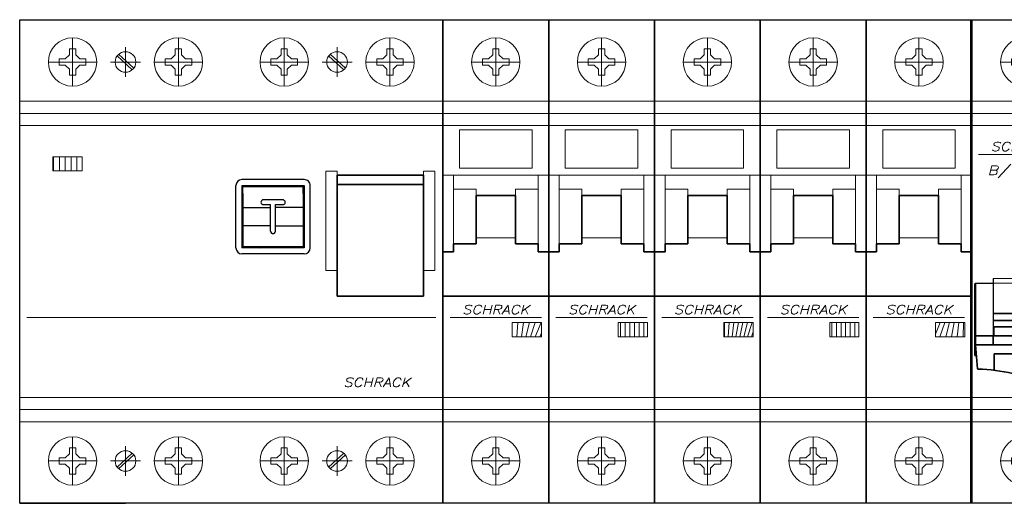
# Model space of a CAD drawing. Extents: x -286 to 6751, y -6190 to 318.
# Tile 4 of 7: x 5737 to 5900, y -4651 to -4571. Entities that reach past the tile are written whole.
import ezdxf
from ezdxf.enums import TextEntityAlignment as Align

# ---------------------------------------------------------------- set-up
doc = ezdxf.new("R2010")
doc.units = 0
for name, color, linetype in [('_HRS_E_Schematy', 2, 'Continuous'), ('schrack-additional', 7, 'Continuous'), ('schrack-descr', 7, 'Continuous'), ('schrack-terminal', 7, 'Continuous')]:
    doc.layers.add(name, color=color, linetype=linetype)
for name, color, linetype, lineweight in [('schrack-details', 4, 'Continuous', 5), ('schrack-movparts', 5, 'Continuous', 35), ('schrack-others', 2, 'Continuous', 13), ('schrack-outline', 1, 'Continuous', 25)]:
    doc.layers.add(name, color=color, linetype=linetype, lineweight=lineweight)
doc.styles.add('logo', font='romans.shx', dxfattribs={"oblique": 15, "height": 1.5})
doc.styles.add('styl', font='romans.shx')

# ---------------------------------------------------------------- blocks, each defined once
blk = doc.blocks.new('pm419-Geh_use', base_point=(-98.61362713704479, 87.74999999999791))
at = {"color": 4, "linetype": 'Continuous'}
for p, q in [((-98.5636271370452, 98.04999999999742), (-98.56362713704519, 97.89999999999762)), ((-95.26362713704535, 98.04999999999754), (-95.26362713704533, 97.89999999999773)), ((-98.58362713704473, 87.89999999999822), (-98.61362713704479, 87.74999999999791)), ((-98.56362713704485, 87.89999999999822), (-98.56362713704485, 87.84999999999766)), ((-98.56362713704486, 87.74999999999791), (-98.56362713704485, 87.84999999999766)), ((-96.76362713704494, 87.84999999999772), (-96.76362713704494, 87.74999999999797)), ((-95.26362713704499, 87.89999999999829), (-95.26362713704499, 87.74999999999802))]:
    blk.add_line(p, q, dxfattribs=at)
blk = doc.blocks.new('pm420_01-Deckel', base_point=(-95.26362713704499, 87.74999999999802))
at = {"color": 4, "linetype": 'Continuous'}
for p, q in [((-95.26362713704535, 98.04999999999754), (-95.26362713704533, 97.89999999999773)), ((-95.26362713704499, 87.89999999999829), (-95.26362713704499, 87.74999999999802)), ((-94.06362713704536, 87.74999999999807), (-94.21362713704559, 87.89999999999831))]:
    blk.add_line(p, q, dxfattribs=at)
blk = doc.blocks.new('*U60')
at = {"layer": 'schrack-details'}
h = blk.add_hatch(dxfattribs=at)
h.set_pattern_fill('ANSI31', color=256, scale=0.25, angle=45, style=0)
h.set_pattern_definition([(90, (69772977.8122275, 70824734.07284465), (-0.79375, 1.665334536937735e-16), [])])
h.paths.add_polyline_path([(5.48543344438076, 37.47332423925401), (10.32354506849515, 37.47332423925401), (10.32354506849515, 39.8390879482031), (5.48543344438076, 39.8390879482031)])
at = {"color": 4, "linetype": 'Continuous'}
for p, q in [((47.0621259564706, 36.05620701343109), (36.76212595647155, 36.05620701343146)), ((35.76212595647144, 31.85620701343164), (35.76212595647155, 35.05620701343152)), ((36.76212595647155, 35.05620701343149), (44.16212595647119, 35.05620701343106)), ((36.76212595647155, 35.05620701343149), (36.7621259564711, 24.75620701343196)), ((36.91212595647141, 34.90620701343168), (45.10688704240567, 34.90620701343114)), ((36.91212595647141, 33.74298860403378), (36.91212595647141, 34.90620701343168)), ((38.91212595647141, 35.0562070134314), (38.91212595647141, 34.9062070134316)), ((44.16212595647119, 35.05620701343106), (47.0621259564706, 35.05620701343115)), ((45.06212595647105, 35.05620701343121), (45.06212595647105, 34.9062070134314)), ((45.10688704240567, 34.90620701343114), (45.10688704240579, 35.05620701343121)), ((45.10688704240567, 34.90620701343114), (46.91212595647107, 34.90620701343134)), ((46.91212595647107, 33.74298860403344), (46.91212595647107, 34.90620701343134)), ((47.0621259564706, 35.05620701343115), (47.06212595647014, 24.75620701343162)), ((48.06212595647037, 31.85620701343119), (48.06212595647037, 35.05620701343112)), ((36.91212595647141, 33.74298860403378), (36.91212595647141, 31.40620701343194)), ((43.5121259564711, 32.70620701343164), (40.31212595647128, 32.70620701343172)), ((46.91212595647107, 33.74298860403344), (46.91212595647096, 31.40620701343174)), ((35.76212595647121, 24.75620701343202), (35.76212595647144, 31.85620701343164)), ((36.91212595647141, 31.40620701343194), (41.5121259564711, 31.40620701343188)), ((36.91212595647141, 31.40620701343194), (36.9121259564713, 28.40620701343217)), ((40.31212595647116, 31.90620701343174), (41.5121259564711, 31.90620701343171)), ((41.5121259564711, 31.40620701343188), (41.5121259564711, 31.90620701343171)), ((41.5121259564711, 28.406207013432), (41.5121259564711, 31.40620701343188)), ((42.31212595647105, 31.90620701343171), (43.5121259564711, 31.90620701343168)), ((42.31212595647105, 31.40620701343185), (42.31212595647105, 31.90620701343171)), ((46.91212595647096, 31.40620701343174), (42.31212595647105, 31.40620701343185)), ((42.31212595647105, 28.40620701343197), (42.31212595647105, 31.40620701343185)), ((46.91212595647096, 31.40620701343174), (46.91212595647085, 28.40620701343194)), ((48.06212595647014, 24.75620701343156), (48.06212595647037, 31.85620701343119)), ((36.9121259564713, 28.40620701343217), (36.91212595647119, 26.06942542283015)), ((41.5121259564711, 28.406207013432), (36.9121259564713, 28.40620701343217)), ((41.5121259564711, 27.5062070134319), (41.5121259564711, 28.406207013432)), ((42.31212595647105, 28.40620701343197), (46.91212595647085, 28.40620701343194)), ((42.31212595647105, 27.5062070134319), (42.31212595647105, 28.40620701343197)), ((46.91212595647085, 28.40620701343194), (46.91212595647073, 26.06942542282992)), ((36.91212595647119, 26.06942542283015), (36.91212595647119, 24.90620701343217)), ((46.91212595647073, 26.06942542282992), (46.91212595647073, 24.90620701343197)), ((47.06212595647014, 24.75620701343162), (36.7621259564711, 24.75620701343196)), ((45.10688704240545, 24.90620701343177), (36.91212595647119, 24.90620701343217)), ((45.06212595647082, 24.906207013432), (45.06212595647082, 24.75620701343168)), ((45.10688704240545, 24.90620701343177), (45.10688704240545, 24.75620701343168)), ((46.91212595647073, 24.90620701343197), (45.10688704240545, 24.90620701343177)), ((47.06212595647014, 23.75620701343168), (36.7621259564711, 23.75620701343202))]:
    blk.add_line(p, q, dxfattribs=at)
for centre, radius, start, end in [((36.76212595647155, 35.05620701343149), 0.9999999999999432, 90, 179.9999999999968), ((47.0621259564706, 35.05620701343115), 0.9999999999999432, 359.9999999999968, 90), ((40.31212595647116, 32.30620701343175), 0.3999999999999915, 129.4391316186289, 270), ((40.31212595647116, 32.30620701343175), 0.3999999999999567, 90, 129.4391316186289), ((43.5121259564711, 32.30620701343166), 0.3999999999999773, 50.56086838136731, 90), ((43.5121259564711, 32.30620701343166), 0.3999999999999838, 269.9999999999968, 50.56086838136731), ((42.71212595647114, 29.9062070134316), 5.99999999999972, 165.1648884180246, 172.59800031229), ((42.71212595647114, 29.9062070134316), 5.999999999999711, 187.4019996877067, 194.835111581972), ((41.91212595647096, 27.5062070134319), 0.3999999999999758, 180, 230.5608683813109), ((41.91212595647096, 27.5062070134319), 0.3999999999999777, 230.5608683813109, 309.4391316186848), ((41.91212595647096, 27.5062070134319), 0.3999999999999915, 309.4391316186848, 359.9999999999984), ((36.7621259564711, 24.75620701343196), 0.9999999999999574, 179.9999999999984, 269.9999999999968), ((42.71212595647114, 29.9062070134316), 5.999999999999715, 236.4426902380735, 239.1299615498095), ((47.06212595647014, 24.75620701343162), 1, 270, 359.9999999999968)]:
    blk.add_arc(centre, radius, start, end, dxfattribs=at)
at = {"layer": 'schrack-details'}
for p, q in [((8.75, 59.50000000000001), (8.75, 51.50000000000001)), ((26.25, 59.50000000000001), (26.25, 51.50000000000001)), ((43.75, 59.50000000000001), (43.75, 51.50000000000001)), ((61.25, 59.50000000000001), (61.25, 51.50000000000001)), ((8.235000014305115, 57.70000000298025), (8.235000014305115, 56.70326949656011)), ((8.75, 57.70000000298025), (8.235000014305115, 57.70000000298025)), ((9.265000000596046, 57.70000000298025), (8.75, 57.70000000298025)), ((9.265000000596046, 56.70326948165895), (9.265000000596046, 57.70000000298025)), ((17.5, 57.96743641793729), (17.5, 53.03256358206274)), ((25.73500001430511, 57.70000000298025), (25.73500001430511, 56.70326949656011)), ((26.25, 57.70000000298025), (25.73500001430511, 57.70000000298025)), ((26.76500000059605, 57.70000000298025), (26.25, 57.70000000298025)), ((26.76500000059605, 56.70326948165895), (26.76500000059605, 57.70000000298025)), ((43.23500001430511, 57.70000000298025), (43.23500001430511, 56.70326949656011)), ((43.75, 57.70000000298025), (43.23500001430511, 57.70000000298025)), ((44.26500000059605, 57.70000000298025), (43.75, 57.70000000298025)), ((44.26500000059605, 56.70326948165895), (44.26500000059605, 57.70000000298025)), ((52.5, 57.96743641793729), (52.5, 53.03256358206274)), ((60.73500001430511, 57.70000000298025), (60.73500001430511, 56.70326949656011)), ((61.25, 57.70000000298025), (60.73500001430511, 57.70000000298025)), ((61.76500000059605, 57.70000000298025), (61.25, 57.70000000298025)), ((61.76500000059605, 56.70326948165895), (61.76500000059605, 57.70000000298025)), ((12.75, 55.50000000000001), (4.75, 55.50000000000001)), ((6.550000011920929, 56.01500000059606), (6.550000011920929, 55.50000000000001)), ((7.546730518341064, 56.01500000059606), (6.550000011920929, 56.01500000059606)), ((6.550000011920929, 55.50000000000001), (6.550000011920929, 54.98499999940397)), ((8.235000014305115, 56.70326949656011), (7.546730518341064, 56.01500000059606)), ((9.264999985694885, 56.70326949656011), (9.953269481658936, 56.01500000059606)), ((10.95000000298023, 56.01500000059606), (9.953269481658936, 56.01500000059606)), ((10.95000000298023, 55.50000000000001), (10.95000000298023, 56.01500000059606)), ((10.95000000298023, 54.98499999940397), (10.95000000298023, 55.50000000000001)), ((19.96743641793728, 55.50000000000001), (15.03256358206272, 55.50000000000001)), ((16.10348284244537, 56.51723350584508), (18.61915430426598, 54.20987646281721)), ((16.36614370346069, 56.80360810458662), (18.8818151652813, 54.49625104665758)), ((30.25, 55.50000000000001), (22.25, 55.50000000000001)), ((24.05000001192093, 56.01500000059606), (24.05000001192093, 55.50000000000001)), ((25.04673051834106, 56.01500000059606), (24.05000001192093, 56.01500000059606)), ((24.05000001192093, 55.50000000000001), (24.05000001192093, 54.98499999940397)), ((25.73500001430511, 56.70326949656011), (25.04673051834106, 56.01500000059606)), ((26.76499998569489, 56.70326949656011), (27.45326948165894, 56.01500000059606)), ((28.45000000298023, 56.01500000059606), (27.45326948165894, 56.01500000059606)), ((28.45000000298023, 55.50000000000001), (28.45000000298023, 56.01500000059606)), ((28.45000000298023, 54.98499999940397), (28.45000000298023, 55.50000000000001)), ((47.75, 55.50000000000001), (39.75, 55.50000000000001)), ((41.55000001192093, 56.01500000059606), (41.55000001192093, 55.50000000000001)), ((42.54673051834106, 56.01500000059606), (41.55000001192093, 56.01500000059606)), ((41.55000001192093, 55.50000000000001), (41.55000001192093, 54.98499999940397)), ((43.23500001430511, 56.70326949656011), (42.54673051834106, 56.01500000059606)), ((44.26499998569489, 56.70326949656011), (44.95326948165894, 56.01500000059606)), ((45.95000000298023, 56.01500000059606), (44.95326948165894, 56.01500000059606)), ((45.95000000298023, 55.50000000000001), (45.95000000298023, 56.01500000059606)), ((45.95000000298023, 54.98499999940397), (45.95000000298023, 55.50000000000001)), ((54.96743641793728, 55.50000000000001), (50.03256358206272, 55.50000000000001)), ((51.10348284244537, 56.51723350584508), (53.61915430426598, 54.20987646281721)), ((51.36614370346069, 56.80360810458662), (53.8818151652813, 54.49625104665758)), ((65.25, 55.50000000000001), (57.25, 55.50000000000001)), ((60.04673051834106, 56.01500000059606), (59.05000001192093, 56.01500000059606)), ((59.05000001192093, 56.01500000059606), (59.05000001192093, 55.50000000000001)), ((59.05000001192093, 55.50000000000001), (59.05000001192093, 54.98499999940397)), ((60.73500001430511, 56.70326949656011), (60.04673051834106, 56.01500000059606)), ((61.76499998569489, 56.70326949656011), (62.45326948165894, 56.01500000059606)), ((63.45000000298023, 56.01500000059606), (62.45326948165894, 56.01500000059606)), ((63.45000000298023, 55.50000000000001), (63.45000000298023, 56.01500000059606)), ((63.45000000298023, 54.98499999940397), (63.45000000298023, 55.50000000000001)), ((6.550000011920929, 54.98499999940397), (7.546730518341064, 54.98499999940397)), ((8.235000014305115, 54.29673050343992), (7.546730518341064, 54.98499999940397)), ((8.235000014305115, 54.29673050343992), (8.235000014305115, 53.30000001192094)), ((9.264999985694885, 54.29673050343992), (9.953269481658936, 54.98499999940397)), ((9.265000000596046, 53.30000001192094), (9.265000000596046, 54.29673051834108)), ((9.953269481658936, 54.98499999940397), (10.95000000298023, 54.98499999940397)), ((24.05000001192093, 54.98499999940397), (25.04673051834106, 54.98499999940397)), ((25.73500001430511, 54.29673050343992), (25.04673051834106, 54.98499999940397)), ((25.73500001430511, 54.29673050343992), (25.73500001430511, 53.30000001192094)), ((26.76499998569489, 54.29673050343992), (27.45326948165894, 54.98499999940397)), ((26.76500000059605, 53.30000001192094), (26.76500000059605, 54.29673051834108)), ((27.45326948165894, 54.98499999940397), (28.45000000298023, 54.98499999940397)), ((41.55000001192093, 54.98499999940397), (42.54673051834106, 54.98499999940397)), ((43.23500001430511, 54.29673050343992), (42.54673051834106, 54.98499999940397)), ((43.23500001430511, 54.29673050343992), (43.23500001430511, 53.30000001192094)), ((44.26499998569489, 54.29673050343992), (44.95326948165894, 54.98499999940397)), ((44.26500000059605, 53.30000001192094), (44.26500000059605, 54.29673051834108)), ((44.95326948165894, 54.98499999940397), (45.95000000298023, 54.98499999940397)), ((59.05000001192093, 54.98499999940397), (60.04673051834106, 54.98499999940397)), ((60.73500001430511, 54.29673050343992), (60.04673051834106, 54.98499999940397)), ((60.73500001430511, 54.29673050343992), (60.73500001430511, 53.30000001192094)), ((61.76499998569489, 54.29673050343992), (62.45326948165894, 54.98499999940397)), ((61.76500000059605, 53.30000001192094), (61.76500000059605, 54.29673051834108)), ((62.45326948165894, 54.98499999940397), (63.45000000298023, 54.98499999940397)), ((8.235000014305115, 53.30000001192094), (8.75, 53.30000001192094)), ((8.75, 53.30000001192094), (9.265000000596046, 53.30000001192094)), ((25.73500001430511, 53.30000001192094), (26.25, 53.30000001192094)), ((26.25, 53.30000001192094), (26.76500000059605, 53.30000001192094)), ((43.23500001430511, 53.30000001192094), (43.75, 53.30000001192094)), ((43.75, 53.30000001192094), (44.26500000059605, 53.30000001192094)), ((60.73500001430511, 53.30000001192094), (61.25, 53.30000001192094)), ((61.25, 53.30000001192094), (61.76500000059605, 53.30000001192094)), ((0, 45.01828366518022), (17.5, 45.01828366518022)), ((17.5, 45.01828366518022), (35, 45.01828366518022)), ((35, 45.01828366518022), (52.5, 45.01828366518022)), ((52.5, 45.01828366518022), (70, 45.01828366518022)), ((1.194631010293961, 13.21803447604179), (68.82273769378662, 13.21803447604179)), ((17.5, 0), (0, 0)), ((35, 0), (17.5, 0)), ((52.5, 0), (35, 0)), ((70, 0), (52.5, 0)), ((8.75, -14.5), (8.75, -6.5)), ((26.25, -14.5), (26.25, -6.5)), ((43.75, -14.5), (43.75, -6.5)), ((61.25, -14.5), (61.25, -6.5)), ((17.5, -12.96743641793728), (17.5, -8.032563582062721)), ((52.5, -12.96743641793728), (52.5, -8.032563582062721)), ((8.235000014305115, -9.296730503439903), (7.546730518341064, -9.984999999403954)), ((8.235000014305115, -8.300000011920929), (8.75, -8.300000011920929)), ((8.235000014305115, -9.296730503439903), (8.235000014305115, -8.300000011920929)), ((8.75, -8.300000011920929), (9.265000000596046, -8.300000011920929)), ((9.265000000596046, -8.300000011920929), (9.265000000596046, -9.296730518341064)), ((9.264999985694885, -9.296730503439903), (9.953269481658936, -9.984999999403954)), ((16.10348284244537, -11.51723350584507), (18.61915430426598, -9.209876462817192)), ((16.36614370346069, -11.8036081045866), (18.8818151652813, -9.496251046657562)), ((25.73500001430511, -9.296730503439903), (25.04673051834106, -9.984999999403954)), ((25.73500001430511, -8.300000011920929), (26.25, -8.300000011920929)), ((25.73500001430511, -9.296730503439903), (25.73500001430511, -8.300000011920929)), ((26.25, -8.300000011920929), (26.76500000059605, -8.300000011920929)), ((26.76500000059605, -8.300000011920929), (26.76500000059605, -9.296730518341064)), ((26.76499998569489, -9.296730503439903), (27.45326948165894, -9.984999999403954)), ((43.23500001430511, -9.296730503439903), (42.54673051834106, -9.984999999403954)), ((43.23500001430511, -8.300000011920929), (43.75, -8.300000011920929)), ((43.23500001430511, -9.296730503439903), (43.23500001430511, -8.300000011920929)), ((43.75, -8.300000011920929), (44.26500000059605, -8.300000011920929)), ((44.26500000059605, -8.300000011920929), (44.26500000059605, -9.296730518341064)), ((44.26499998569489, -9.296730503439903), (44.95326948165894, -9.984999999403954)), ((51.10348284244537, -11.51723350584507), (53.61915430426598, -9.209876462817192)), ((51.36614370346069, -11.8036081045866), (53.8818151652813, -9.496251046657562)), ((60.73500001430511, -9.296730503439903), (60.04673051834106, -9.984999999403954)), ((60.73500001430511, -8.300000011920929), (61.25, -8.300000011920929)), ((60.73500001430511, -9.296730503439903), (60.73500001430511, -8.300000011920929)), ((61.25, -8.300000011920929), (61.76500000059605, -8.300000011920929)), ((61.76500000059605, -8.300000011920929), (61.76500000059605, -9.296730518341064)), ((61.76499998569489, -9.296730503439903), (62.45326948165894, -9.984999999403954)), ((12.75, -10.5), (4.75, -10.5)), ((6.550000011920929, -10.5), (6.550000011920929, -9.984999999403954)), ((6.550000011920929, -9.984999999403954), (7.546730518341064, -9.984999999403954)), ((6.550000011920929, -11.01500000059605), (6.550000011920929, -10.5)), ((7.546730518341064, -11.01500000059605), (6.550000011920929, -11.01500000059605)), ((8.235000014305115, -11.7032694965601), (7.546730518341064, -11.01500000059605)), ((9.264999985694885, -11.7032694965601), (9.953269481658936, -11.01500000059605)), ((9.953269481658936, -9.984999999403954), (10.95000000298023, -9.984999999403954)), ((10.95000000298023, -11.01500000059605), (9.953269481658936, -11.01500000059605)), ((10.95000000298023, -9.984999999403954), (10.95000000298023, -10.5)), ((10.95000000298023, -10.5), (10.95000000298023, -11.01500000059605)), ((19.96743641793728, -10.5), (15.03256358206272, -10.5)), ((30.25, -10.5), (22.25, -10.5)), ((24.05000001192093, -10.5), (24.05000001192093, -9.984999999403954)), ((24.05000001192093, -9.984999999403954), (25.04673051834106, -9.984999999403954)), ((24.05000001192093, -11.01500000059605), (24.05000001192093, -10.5)), ((25.04673051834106, -11.01500000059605), (24.05000001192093, -11.01500000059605)), ((25.73500001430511, -11.7032694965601), (25.04673051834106, -11.01500000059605)), ((26.76499998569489, -11.7032694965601), (27.45326948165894, -11.01500000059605)), ((27.45326948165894, -9.984999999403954), (28.45000000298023, -9.984999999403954)), ((28.45000000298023, -11.01500000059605), (27.45326948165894, -11.01500000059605)), ((28.45000000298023, -9.984999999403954), (28.45000000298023, -10.5)), ((28.45000000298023, -10.5), (28.45000000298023, -11.01500000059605)), ((47.75, -10.5), (39.75, -10.5)), ((41.55000001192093, -10.5), (41.55000001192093, -9.984999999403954)), ((41.55000001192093, -9.984999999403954), (42.54673051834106, -9.984999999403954)), ((41.55000001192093, -11.01500000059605), (41.55000001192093, -10.5)), ((42.54673051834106, -11.01500000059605), (41.55000001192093, -11.01500000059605)), ((43.23500001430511, -11.7032694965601), (42.54673051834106, -11.01500000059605)), ((44.26499998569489, -11.7032694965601), (44.95326948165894, -11.01500000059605)), ((44.95326948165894, -9.984999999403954), (45.95000000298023, -9.984999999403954)), ((45.95000000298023, -11.01500000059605), (44.95326948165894, -11.01500000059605)), ((45.95000000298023, -9.984999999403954), (45.95000000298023, -10.5)), ((45.95000000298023, -10.5), (45.95000000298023, -11.01500000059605)), ((54.96743641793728, -10.5), (50.03256358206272, -10.5)), ((65.25, -10.5), (57.25, -10.5)), ((59.05000001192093, -9.984999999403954), (60.04673051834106, -9.984999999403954)), ((59.05000001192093, -10.5), (59.05000001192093, -9.984999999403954)), ((59.05000001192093, -11.01500000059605), (59.05000001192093, -10.5)), ((60.04673051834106, -11.01500000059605), (59.05000001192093, -11.01500000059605)), ((60.73500001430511, -11.7032694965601), (60.04673051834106, -11.01500000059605)), ((61.76499998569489, -11.7032694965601), (62.45326948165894, -11.01500000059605)), ((62.45326948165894, -9.984999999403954), (63.45000000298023, -9.984999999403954)), ((63.45000000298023, -11.01500000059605), (62.45326948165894, -11.01500000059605)), ((63.45000000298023, -9.984999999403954), (63.45000000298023, -10.5)), ((63.45000000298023, -10.5), (63.45000000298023, -11.01500000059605)), ((8.235000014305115, -12.70000000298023), (8.235000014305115, -11.7032694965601)), ((8.75, -12.70000000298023), (8.235000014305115, -12.70000000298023)), ((9.265000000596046, -12.70000000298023), (8.75, -12.70000000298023)), ((9.265000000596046, -11.70326948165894), (9.265000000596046, -12.70000000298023)), ((25.73500001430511, -12.70000000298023), (25.73500001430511, -11.7032694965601)), ((26.25, -12.70000000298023), (25.73500001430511, -12.70000000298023)), ((26.76500000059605, -12.70000000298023), (26.25, -12.70000000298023)), ((26.76500000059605, -11.70326948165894), (26.76500000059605, -12.70000000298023)), ((43.23500001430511, -12.70000000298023), (43.23500001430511, -11.7032694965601)), ((43.75, -12.70000000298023), (43.23500001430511, -12.70000000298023)), ((44.26500000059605, -12.70000000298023), (43.75, -12.70000000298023)), ((44.26500000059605, -11.70326948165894), (44.26500000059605, -12.70000000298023)), ((60.73500001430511, -12.70000000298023), (60.73500001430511, -11.7032694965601)), ((61.25, -12.70000000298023), (60.73500001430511, -12.70000000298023)), ((61.76500000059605, -12.70000000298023), (61.25, -12.70000000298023)), ((61.76500000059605, -11.70326948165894), (61.76500000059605, -12.70000000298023))]:
    blk.add_line(p, q, dxfattribs=at)
for points in [[(5.48543344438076, 39.8390879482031), (10.32354506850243, 39.8390879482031), (10.32354506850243, 37.47332423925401), (5.48543344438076, 37.47332423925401)], [(50.61245438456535, 37.42615677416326), (52.5, 37.42615677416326), (52.5, 21.0216237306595), (50.61245438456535, 21.0216237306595)], [(68.68605294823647, 37.42615677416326), (66.79850733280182, 37.42615677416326), (66.79850733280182, 21.0216237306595), (68.68605294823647, 21.0216237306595)]]:
    blk.add_lwpolyline(points, close=True, dxfattribs=at)
for centre, radius in [((8.75, 55.50000000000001), 4), ((26.25, 55.50000000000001), 4), ((43.75, 55.50000000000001), 4), ((61.25, 55.50000000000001), 4), ((17.5, 55.50000000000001), 1.707900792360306), ((52.5, 55.50000000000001), 1.707900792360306), ((8.75, -10.5), 4), ((26.25, -10.5), 4), ((43.75, -10.5), 4), ((61.25, -10.5), 4), ((17.5, -10.5), 1.707900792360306), ((52.5, -10.5), 1.707900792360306)]:
    blk.add_circle(centre, radius, dxfattribs=at)
at = {"layer": 'schrack-movparts'}
for p, q in [((52.5, 36.79810070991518), (66.79850733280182, 36.79810070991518)), ((52.5, 16.7580202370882), (52.5, 36.79810070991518)), ((66.79850733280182, 16.7580202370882), (66.79850733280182, 36.79810070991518)), ((52.5, 35.22647421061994), (66.79850733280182, 35.22647421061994)), ((52.49999998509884, 16.75802022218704), (66.79850733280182, 16.7580202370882))]:
    blk.add_line(p, q, dxfattribs=at)
at = {"layer": 'schrack-outline'}
for p, q in [((0, -17.5), (0, 62.50000000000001)), ((0, 62.50000000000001), (17.5, 62.50000000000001)), ((17.5, 62.50000000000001), (35, 62.50000000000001)), ((35, 62.50000000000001), (52.5, 62.50000000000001)), ((52.5, 62.50000000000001), (70, 62.50000000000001)), ((70, 62.50000000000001), (70, -17.5)), ((70, -17.5), (70, 62.50000000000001)), ((0, -17.5), (17.5, -17.5)), ((17.5, -17.5), (0, -17.5)), ((35, -17.5), (17.5, -17.5)), ((52.5, -17.5), (35, -17.5)), ((70, -17.5), (52.5, -17.5))]:
    blk.add_line(p, q, dxfattribs=at)
at = {"xscale": -1}
for name, p in [('pm420_01-Deckel', (41.66212595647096, 24.75620701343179)), ('pm419-Geh_use', (45.01212595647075, 24.75620701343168))]:
    blk.add_blockref(name, p, dxfattribs=at)
at = {"layer": 'schrack-others', "style": 'logo', "oblique": 15, "width": 1.2}
blk.add_text('SCHRACK', height=1.5, dxfattribs=at).set_placement((59.09492655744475, 1.754605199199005), align=Align.CENTER)
blk = doc.blocks.new('*U61')
at = {"layer": 'schrack-details'}
h = blk.add_hatch(dxfattribs=at)
h.set_pattern_fill('ANSI31', color=256, scale=0.25, angle=45, style=0)
h.set_pattern_definition([(90, (69772983.81142011, 70824706.6273988), (-0.79375, 1.665334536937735e-16), [])])
h.paths.add_polyline_path([(11.48462606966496, 12.39364209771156), (11.48462606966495, 10.02787838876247), (16.32273769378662, 10.02787838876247), (16.32273769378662, 12.39364209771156)])
for p, q in [((8.75, 59.5), (8.75, 51.5)), ((8.235000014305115, 57.70000000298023), (8.235000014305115, 56.7032694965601)), ((8.75, 57.70000000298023), (8.235000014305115, 57.70000000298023)), ((9.265000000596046, 57.70000000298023), (8.75, 57.70000000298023)), ((9.265000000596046, 56.70326948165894), (9.265000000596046, 57.70000000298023)), ((12.75, 55.5), (4.75, 55.5)), ((7.546730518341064, 56.01500000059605), (6.550000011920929, 56.01500000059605)), ((6.550000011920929, 56.01500000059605), (6.550000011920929, 55.5)), ((6.550000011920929, 55.5), (6.550000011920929, 54.98499999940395)), ((8.235000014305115, 56.7032694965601), (7.546730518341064, 56.01500000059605)), ((9.264999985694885, 56.7032694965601), (9.953269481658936, 56.01500000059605)), ((10.95000000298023, 56.01500000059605), (9.953269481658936, 56.01500000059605)), ((10.95000000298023, 55.5), (10.95000000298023, 56.01500000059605)), ((10.95000000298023, 54.98499999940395), (10.95000000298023, 55.5)), ((6.550000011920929, 54.98499999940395), (7.546730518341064, 54.98499999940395)), ((8.235000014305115, 54.2967305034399), (7.546730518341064, 54.98499999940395)), ((8.235000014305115, 54.2967305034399), (8.235000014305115, 53.30000001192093)), ((9.264999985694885, 54.2967305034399), (9.953269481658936, 54.98499999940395)), ((9.265000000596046, 53.30000001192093), (9.265000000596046, 54.29673051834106)), ((9.953269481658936, 54.98499999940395), (10.95000000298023, 54.98499999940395)), ((8.235000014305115, 53.30000001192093), (8.75, 53.30000001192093)), ((8.75, 53.30000001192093), (9.265000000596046, 53.30000001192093)), ((0, 45.01828366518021), (17.5, 45.01828366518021)), ((2.75, 44.29999999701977), (14.75, 44.29999999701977)), ((2.75, 44.29999999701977), (2.75, 37.92648585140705)), ((14.75, 44.29999999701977), (14.75, 37.92648585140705)), ((2.75, 37.92648585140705), (14.75, 37.92648585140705)), ((1.490116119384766e-08, 36.79999999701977), (17.5, 36.79999999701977)), ((1.75, 36.79999999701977), (1.75, 25.43993033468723)), ((15.75, 36.79999999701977), (15.75, 25.43993033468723)), ((5.5, 34.43993033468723), (1.75, 34.43993033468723)), ((5.5, 33.43993033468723), (5.5, 34.43993033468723)), ((12, 33.43993033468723), (12, 34.43993033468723)), ((12, 34.43993033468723), (15.75, 34.43993033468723)), ((5.5, 26.43993033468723), (12, 26.43993033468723)), ((1.194631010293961, 13.21803447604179), (16.30536898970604, 13.21803447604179)), ((17.5, 0), (0, 0)), ((8.75, -14.5), (8.75, -6.5)), ((8.235000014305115, -9.296730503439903), (7.546730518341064, -9.984999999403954)), ((8.235000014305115, -8.300000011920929), (8.75, -8.300000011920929)), ((8.235000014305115, -9.296730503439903), (8.235000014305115, -8.300000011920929)), ((8.75, -8.300000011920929), (9.265000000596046, -8.300000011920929)), ((9.265000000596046, -8.300000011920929), (9.265000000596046, -9.296730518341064)), ((9.264999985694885, -9.296730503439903), (9.953269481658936, -9.984999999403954)), ((12.75, -10.5), (4.75, -10.5)), ((6.550000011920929, -10.5), (6.550000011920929, -9.984999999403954)), ((6.550000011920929, -9.984999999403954), (7.546730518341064, -9.984999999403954)), ((6.550000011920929, -11.01500000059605), (6.550000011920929, -10.5)), ((7.546730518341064, -11.01500000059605), (6.550000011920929, -11.01500000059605)), ((8.235000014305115, -11.7032694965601), (7.546730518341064, -11.01500000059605)), ((9.264999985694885, -11.7032694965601), (9.953269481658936, -11.01500000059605)), ((9.953269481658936, -9.984999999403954), (10.95000000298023, -9.984999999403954)), ((10.95000000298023, -11.01500000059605), (9.953269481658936, -11.01500000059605)), ((10.95000000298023, -9.984999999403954), (10.95000000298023, -10.5)), ((10.95000000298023, -10.5), (10.95000000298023, -11.01500000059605)), ((8.235000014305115, -12.70000000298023), (8.235000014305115, -11.7032694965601)), ((8.75, -12.70000000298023), (8.235000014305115, -12.70000000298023)), ((9.265000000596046, -12.70000000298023), (8.75, -12.70000000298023)), ((9.265000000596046, -11.70326948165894), (9.265000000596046, -12.70000000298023))]:
    blk.add_line(p, q, dxfattribs=at)
blk.add_lwpolyline([(11.48462606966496, 12.39364209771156), (16.32273769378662, 12.39364209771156), (16.32273769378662, 10.02787838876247), (11.48462606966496, 10.02787838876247)], close=True, dxfattribs=at)
for centre in [(8.75, 55.5), (8.75, -10.5)]:
    blk.add_circle(centre, 4, dxfattribs=at)
at = {"layer": 'schrack-movparts'}
for p, q in [((5.5, 33.43993033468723), (5.5, 26.43993033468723)), ((5.5, 33.43993033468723), (12, 33.43993033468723)), ((12, 33.43993033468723), (12, 26.43993033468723)), ((5.5, 26.43993033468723), (5.5, 25.43993033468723)), ((12, 26.43993033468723), (12, 25.43993033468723)), ((5.5, 25.43993033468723), (1.75, 25.43993033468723)), ((1.75, 24.10839594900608), (1.75, 25.43993033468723)), ((12, 25.43993033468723), (15.75, 25.43993033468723)), ((15.75, 24.10839594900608), (15.75, 25.43993033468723)), ((1.75, 24.10839594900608), (0, 24.10839594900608)), ((0, 24.10839594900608), (0, 16.7580202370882)), ((15.75, 24.10839594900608), (17.5, 24.10839594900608)), ((17.5, 24.10839594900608), (17.5, 16.7580202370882)), ((0, 16.7580202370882), (17.5, 16.7580202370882))]:
    blk.add_line(p, q, dxfattribs=at)
at = {"layer": 'schrack-outline'}
for p, q in [((0, -17.5), (0, 62.5)), ((0, 62.5), (17.5, 62.5)), ((17.5, 62.5), (17.5, -17.5)), ((17.5, -17.5), (0, -17.5))]:
    blk.add_line(p, q, dxfattribs=at)
at = {"layer": 'schrack-others', "style": 'logo', "oblique": 15, "width": 1.2}
blk.add_text('SCHRACK', height=1.5, dxfattribs=at).set_placement((8.75, 13.79999999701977), align=Align.CENTER)
blk = doc.blocks.new('c_amp_1_v')
at = {"layer": 'schrack-details'}
h = blk.add_hatch(dxfattribs=at)
h.set_pattern_fill('ANSI31', color=256, scale=0.25, angle=45, style=0)
h.set_pattern_definition([(90, (69772980.74203089, 70824725.04677913), (-0.79375, 1.665334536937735e-16), [])])
h.paths.add_polyline_path([(8.41523685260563, 30.81302242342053), (8.41523685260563, 28.44725871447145), (13.2533484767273, 28.44725871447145), (13.2533484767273, 30.81302242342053)])
at = {"color": 4}
for p, q in [((3.650000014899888, 19.71354960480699), (3.650000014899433, 8.717660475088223)), ((14.15000000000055, 19.71354960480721), (14.15000000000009, 8.717660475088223)), ((0.7700000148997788, 18.91766047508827), (0.6500000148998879, 18.79766047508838)), ((0.6500000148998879, 7.03766047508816), (0.6500000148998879, 18.79766047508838)), ((0.7700000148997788, 18.91766047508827), (3.650000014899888, 18.91766047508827)), ((0.7700000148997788, 18.91766047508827), (0.7700000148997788, 6.917660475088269)), ((17.03000000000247, 18.91766047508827), (14.15000000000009, 18.91766047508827)), ((17.03000000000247, 18.91766047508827), (17.15000000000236, 18.79766047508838)), ((17.03000000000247, 18.91766047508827), (17.03000000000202, 6.917660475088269)), ((17.15000000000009, 18.79766047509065), (17.15000000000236, 7.03766047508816)), ((17.15000000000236, 7.03766047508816), (17.15000000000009, 18.79766047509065)), ((0.7700000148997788, 6.917660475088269), (0.6500000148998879, 7.03766047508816)), ((0.7700000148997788, 6.917660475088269), (0.905000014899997, 6.917660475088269)), ((16.89500000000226, 6.917660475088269), (17.03000000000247, 6.917660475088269)), ((17.03000000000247, 6.917660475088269), (17.15000000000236, 7.03766047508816)), ((17.15000000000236, 7.03766047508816), (17.15000000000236, 7.03766047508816))]:
    blk.add_line(p, q, dxfattribs=at)
at = {"layer": 'schrack-details'}
for p, q in [((8.900000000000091, 59.5), (8.900000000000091, 51.5)), ((8.385000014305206, 57.70000000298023), (8.385000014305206, 56.7032694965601)), ((8.900000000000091, 57.70000000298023), (8.385000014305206, 57.70000000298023)), ((9.415000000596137, 57.70000000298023), (8.900000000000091, 57.70000000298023)), ((9.415000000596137, 56.70326948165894), (9.415000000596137, 57.70000000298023)), ((12.90000000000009, 55.5), (4.900000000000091, 55.5)), ((7.696730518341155, 56.01500000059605), (6.70000001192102, 56.01500000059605)), ((6.70000001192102, 56.01500000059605), (6.70000001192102, 55.5)), ((6.70000001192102, 55.5), (6.70000001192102, 54.98499999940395)), ((8.385000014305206, 56.7032694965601), (7.696730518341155, 56.01500000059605)), ((9.414999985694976, 56.7032694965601), (10.10326948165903, 56.01500000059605)), ((11.10000000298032, 56.01500000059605), (10.10326948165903, 56.01500000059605)), ((11.10000000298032, 55.5), (11.10000000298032, 56.01500000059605)), ((11.10000000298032, 54.98499999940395), (11.10000000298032, 55.5)), ((6.70000001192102, 54.98499999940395), (7.696730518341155, 54.98499999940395)), ((8.385000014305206, 54.2967305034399), (7.696730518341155, 54.98499999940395)), ((8.385000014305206, 54.2967305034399), (8.385000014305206, 53.30000001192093)), ((9.414999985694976, 54.2967305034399), (10.10326948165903, 54.98499999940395)), ((9.415000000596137, 53.30000001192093), (9.415000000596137, 54.29673051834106)), ((10.10326948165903, 54.98499999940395), (11.10000000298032, 54.98499999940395)), ((8.385000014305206, 53.30000001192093), (8.900000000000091, 53.30000001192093)), ((8.900000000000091, 53.30000001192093), (9.415000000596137, 53.30000001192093)), ((0.1500000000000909, 45.01828366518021), (17.65000000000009, 45.01828366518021)), ((1.263397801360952, 40.18287460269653), (16.37413578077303, 40.18287460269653)), ((3.650000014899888, 18.91766047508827), (3.650000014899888, 12.71766047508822)), ((14.15000000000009, 13.91766047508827), (14.15000000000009, 18.91766047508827)), ((14.15000000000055, 12.717660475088), (14.15000000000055, 13.91766047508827)), ((3.650000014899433, 12.71766047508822), (3.650000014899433, 11.71766047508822)), ((14.15000000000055, 12.717660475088), (14.15000000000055, 11.717660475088)), ((17.80000000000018, 0), (0, 0)), ((8.900000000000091, -14.5), (8.900000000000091, -6.5)), ((8.385000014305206, -9.296730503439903), (7.696730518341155, -9.984999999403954)), ((8.385000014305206, -8.300000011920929), (8.900000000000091, -8.300000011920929)), ((8.385000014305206, -9.296730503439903), (8.385000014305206, -8.300000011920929)), ((8.900000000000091, -8.300000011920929), (9.415000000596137, -8.300000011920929)), ((9.415000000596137, -8.300000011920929), (9.415000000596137, -9.296730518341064)), ((9.414999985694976, -9.296730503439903), (10.10326948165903, -9.984999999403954)), ((12.90000000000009, -10.5), (4.900000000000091, -10.5)), ((6.70000001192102, -10.5), (6.70000001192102, -9.984999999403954)), ((6.70000001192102, -9.984999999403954), (7.696730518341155, -9.984999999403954)), ((6.70000001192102, -11.01500000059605), (6.70000001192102, -10.5)), ((7.696730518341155, -11.01500000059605), (6.70000001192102, -11.01500000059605)), ((8.385000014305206, -11.7032694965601), (7.696730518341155, -11.01500000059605)), ((9.414999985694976, -11.7032694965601), (10.10326948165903, -11.01500000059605)), ((10.10326948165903, -9.984999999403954), (11.10000000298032, -9.984999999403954)), ((11.10000000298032, -11.01500000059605), (10.10326948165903, -11.01500000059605)), ((11.10000000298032, -9.984999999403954), (11.10000000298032, -10.5)), ((11.10000000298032, -10.5), (11.10000000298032, -11.01500000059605)), ((8.385000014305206, -12.70000000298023), (8.385000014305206, -11.7032694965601)), ((8.900000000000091, -12.70000000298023), (8.385000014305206, -12.70000000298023)), ((9.415000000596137, -12.70000000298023), (8.900000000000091, -12.70000000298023)), ((9.415000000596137, -11.70326948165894), (9.415000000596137, -12.70000000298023))]:
    blk.add_line(p, q, dxfattribs=at)
at = {"layer": 'schrack-details', "color": 4}
for p, q in [((3.650000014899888, 19.71354960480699), (14.15000000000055, 19.71354960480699)), ((0.7700000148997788, 18.91766047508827), (17.03000000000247, 18.91766047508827))]:
    blk.add_line(p, q, dxfattribs=at)
at = {"layer": 'schrack-details'}
blk.add_lwpolyline([(8.41523685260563, 30.81302242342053), (13.2533484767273, 30.81302242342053), (13.2533484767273, 28.44725871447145), (8.41523685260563, 28.44725871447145)], close=True, dxfattribs=at)
for centre in [(8.900000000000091, 55.5), (8.900000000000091, -10.5)]:
    blk.add_circle(centre, 4, dxfattribs=at)
at = {"layer": 'schrack-movparts'}
for p, q in [((3.650000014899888, 13.91766047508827), (14.15000000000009, 13.91766047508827)), ((3.650000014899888, 12.71766047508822), (14.15000000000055, 12.71766047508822)), ((3.650000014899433, 11.71766047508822), (3.800000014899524, 11.71766047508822)), ((3.800000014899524, 11.71766047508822), (3.800000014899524, 10.21766047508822)), ((3.800000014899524, 11.71766047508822), (14.00000000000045, 11.71766047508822)), ((14.15000000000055, 11.717660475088), (14.00000000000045, 11.717660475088)), ((14.00000000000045, 11.717660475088), (14.00000000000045, 10.21766047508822)), ((3.800000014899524, 10.21766047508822), (0.7700000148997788, 10.21766047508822)), ((0.7700000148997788, 10.21766047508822), (0.7700000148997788, 8.717660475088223)), ((3.650000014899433, 10.21766047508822), (3.650000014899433, 8.717660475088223)), ((14.00000000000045, 10.21766047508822), (3.800000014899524, 10.21766047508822)), ((17.03000000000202, 10.217660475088), (14.00000000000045, 10.217660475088)), ((14.15000000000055, 10.217660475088), (14.15000000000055, 8.717660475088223)), ((17.03000000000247, 8.71766047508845), (17.03000000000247, 10.217660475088)), ((0.7700000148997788, 8.717660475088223), (17.03000000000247, 8.717660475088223)), ((1.070000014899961, 4.717660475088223), (0.7700000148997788, 8.717660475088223)), ((16.73000000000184, 4.717660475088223), (17.03000000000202, 8.717660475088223)), ((3.840975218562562, 4.503589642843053), (3.840975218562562, 7.24458824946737)), ((3.840975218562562, 7.24458824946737), (13.79623076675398, 7.24458824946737)), ((13.79623076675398, 7.244588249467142), (13.79623076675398, 4.475951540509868)), ((1.070000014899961, 4.717660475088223), (1.187310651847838, 4.694215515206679)), ((6.931977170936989, 3.969133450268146), (10.93197717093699, 3.969133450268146)), ((16.67664369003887, 4.694215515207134), (16.73000000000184, 4.717660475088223))]:
    blk.add_line(p, q, dxfattribs=at)
for centre, start, end in [((0.4281383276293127, -24.43994951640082), 77.10519276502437, 88.50733566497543), ((17.43581601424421, -24.43994951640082), 91.49266433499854, 102.8948072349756)]:
    blk.add_arc(centre, 29.14405453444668, start, end, dxfattribs=at)
at = {"layer": 'schrack-outline'}
for p, q in [((0, -17.5), (0, 62.5)), ((0, 62.5), (17.80000000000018, 62.5)), ((17.80000000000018, 62.5), (17.80000000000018, -17.5)), ((17.80000000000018, -17.5), (0, -17.5))]:
    blk.add_line(p, q, dxfattribs=at)
at = {"layer": 'schrack-additional', "style": 'styl'}
blk.add_attdef('ADDITIONAL', (-0.1070994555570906, -21.89037532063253), '', height=1.7, dxfattribs=at)
at = {"layer": 'schrack-descr', "color": 2, "style": 'logo', "oblique": 15, "width": 0.845674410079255}
blk.add_attdef('DESCRIPTION', text='', height=1.5, dxfattribs=at).set_placement((2.723186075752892, 36.82901056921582), (14.56262781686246, 36.82901056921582), align=Align.FIT)
at = {"layer": 'schrack-others', "style": 'logo', "oblique": 15, "width": 1.2}
blk.add_text('SCHRACK', height=1.5, dxfattribs=at).set_placement((8.818766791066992, 40.7648401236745), align=Align.CENTER)
at = {"layer": 'schrack-terminal', "style": 'styl'}
for tag in ['TERMINAL2', 'TERMINAL']:
    blk.add_attdef(tag, (-0.1933716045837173, -24.51786465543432), '', height=1.7, dxfattribs=at)

msp = doc.modelspace()

# ---------------------------------------------------------------- linework, layer by layer
at = {"layer": 'schrack-details'}
for p, q in [((5736.915840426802, -4584.535030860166), (6024.915840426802, -4584.535030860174)), ((5736.915840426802, -4586.535030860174), (6024.915840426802, -4586.535030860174)), ((5736.915840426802, -4635.535030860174), (6024.915840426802, -4635.535030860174)), ((5736.915840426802, -4637.535030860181), (6024.915840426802, -4637.535030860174))]:
    msp.add_line(p, q, dxfattribs=at)
msp.add_lwpolyline([(5736.915840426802, -4588.535030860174), (6024.915840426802, -4588.535030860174), (6024.915840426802, -4633.535030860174), (5736.915840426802, -4633.535030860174)], close=True, dxfattribs=at)

# ---------------------------------------------------------------- block references
msp.add_blockref('*U60', (5736.915840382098, -4633.535030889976))
ref = msp.add_blockref('c_amp_1_v', (5894.265840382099, -4633.535030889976))
ref.add_attrib('DESCRIPTION', 'B/10A/1', dxfattribs={"layer": 'schrack-descr', "color": 2, "height": 1.5, "style": 'logo', "oblique": 15, "width": 1.23695659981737}).set_placement((5896.989026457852, -4596.70602032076), (5908.828468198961, -4596.70602032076), align=Align.FIT)
at = {"layer": '_HRS_E_Schematy'}
for p in [(5806.915840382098, -4633.535030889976), (5824.415840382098, -4633.535030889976), (5841.915840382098, -4633.535030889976), (5859.415840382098, -4633.535030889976), (5876.915840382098, -4633.535030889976)]:
    msp.add_blockref('*U61', p, dxfattribs=at)

doc.saveas('drawing.dxf')
